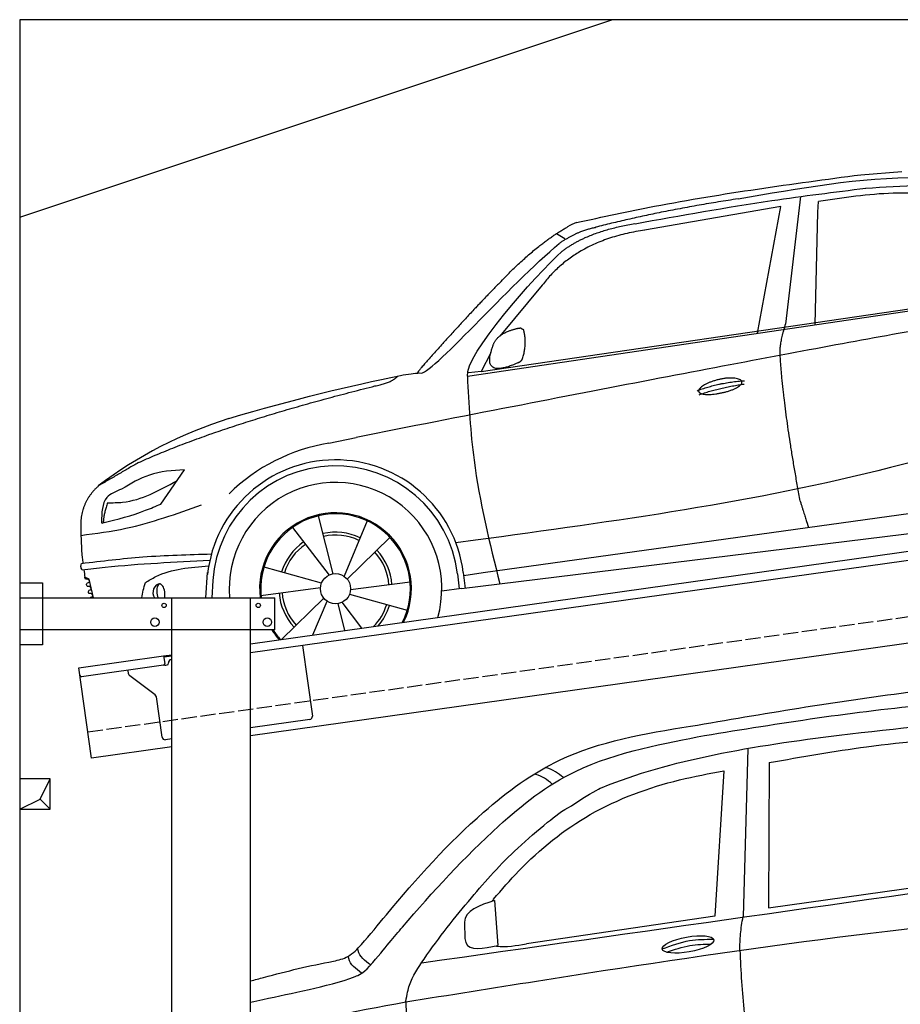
# Model space of a CAD drawing. Extents: x 199 to 6000, y -225 to 5400.
# Tile 2 of 3: x 199 to 3099, y 2158 to 5400. Entities that reach past the tile are written whole.
import ezdxf

# ---------------------------------------------------------------- set-up
doc = ezdxf.new("R2010")
doc.units = 0
doc.header["$LTSCALE"] = 10
doc.header["$MEASUREMENT"] = 0
doc.linetypes.add('GEN3', pattern=[6.25, 5, -1.25])
doc.layers.get('0').update_dxf_attribs({"linetype": 'CONTINUOUS'})
for name, color, linetype in [('3', 6, 'GEN3'), ('BREAKTHROUGH', 1, 'CONTINUOUS'), ('CAR', 1, 'CONTINUOUS'), ('SICHTBARE_KANTEN_DIN_', 7, 'CONTINUOUS')]:
    doc.layers.add(name, color=color, linetype=linetype)
doc.layers.add('AM_0', color=7, linetype='CONTINUOUS', lineweight=30)

# ---------------------------------------------------------------- blocks, each defined once
blk = doc.blocks.new('car_150_')
at = {"layer": 'CAR'}
for p, q in [((6993.7, 5277.2), (7129.2, 5288.8)), ((6796.4, 5203.8), (6750.1, 4783)), ((6853.7, 5152.6), (6855.4, 5188)), ((6731.9, 5170.4), (6283.3, 5089.2)), ((6657.9, 4752.4), (6731.9, 5170.4)), ((6848, 4782.8), (6853.7, 5152.6)), ((5993.7, 5075.5), (6021.3, 5060)), ((5703.5, 4603.8), (7806, 4931.3)), ((5748.6, 4619.9), (7887.1, 4949.3)), ((5948.1, 4905.6), (5809.7, 4736.5)), ((5780.5, 4681.2), (5748.6, 4619.9)), ((5748.6, 4619.9), (5707.7, 4614.5)), ((5249.2, 4379.1), (5338.8, 4399.4)), ((4697.5, 4174.8), (4774.2, 4288.5)), ((7646, 4233.7), (5761.2, 3956.2)), ((5689.3, 3904.2), (7721.3, 4169.7)), ((5267.2, 3949.5), (5216.9, 4139.6)), ((5377, 4125.1), (5302.6, 3941.6)), ((5131.5, 4101.3), (5253.2, 3945.1)), ((5313.4, 3931.7), (5452.9, 4070.3)), ((5734.4, 4063.7), (5670.2, 4054.4)), ((5228.7, 3918.3), (5038.9, 3969.8)), ((5695.3, 3956.7), (5702.3, 3904.6)), ((5761.2, 3956.2), (5696.7, 3946.7)), ((4463, 3925.5), (4449.3, 3931.7)), ((4478.1, 3864), (4463, 3925.5)), ((4848.5, 3866.9), (4853.3, 3950.1)), ((4871, 3924.2), (4867.7, 3867.1)), ((5520.5, 3924.4), (5324.3, 3897.1)), ((5676.1, 3953), (5682.6, 3903)), ((5029.4, 3876.7), (5225.5, 3904)), ((5689.3, 3904.2), (5624.9, 3894.7)), ((5693.6, 3903), (5693.4, 3904.4)), ((5236.4, 3869.4), (5098.3, 3732.1)), ((5201.8, 3747.5), (5247.2, 3859.5)), ((5321.2, 3882.8), (5511, 3831.3)), ((5282.7, 3851.6), (5306.1, 3763)), ((5362.6, 3771.4), (5296.6, 3856))]:
    blk.add_line(p, q, dxfattribs=at)
blk.add_circle((5274.9, 3900.5), 49.6, dxfattribs=at)
for centre, radius, start, end in [((6122, 4949.8), 174.5, 111.2882, 121.9546), ((5356.2, 3104.6), 1422.1, 107.8766, 127.519), ((5347.7, 3787.7), 599.5, 99.4563, 135.2463), ((5274.9, 3900.5), 424.2, 7.6054, 174.1435), ((5274.9, 3900.5), 404.6, 7.4461, 176.652), ((5274.9, 3900.5), 350, 344.7595, 185.4081), ((5274.9, 3900.5), 250, 334.2204, 187.3999), ((5274.9, 3900.5), 246.4, 333.6424, 187.5031), ((5274.9, 3900.5), 186.2, 64.7762, 103.2667), ((5274.9, 3900.5), 186.2, 124.7762, 163.2667), ((5274.9, 3900.5), 176.5, 64.6018, 103.1816), ((5274.9, 3900.5), 176.5, 124.6018, 163.1816), ((5274.9, 3900.5), 176.5, 4.6018, 43.1816), ((5274.9, 3900.5), 186.2, 4.7762, 43.2667), ((5274.9, 3900.5), 186.2, 184.7762, 223.2667), ((5274.9, 3900.5), 176.5, 184.6018, 223.1816), ((5274.9, 3900.5), 176.5, 315.6124, 343.1816), ((5274.9, 3900.5), 186.2, 319.3932, 343.2667), ((5274.9, 3900.5), 250, 213.2019, 222.6786), ((5274.9, 3900.5), 246.4, 213.7482, 223.2566), ((5274.9, 3900.5), 350, 217.4387, 217.626)]:
    blk.add_arc(centre, radius, start, end, dxfattribs=at)
for centre, major_axis, ratio, start_param, end_param in [((4699.7, 3882.5), (4.4, -29.4), 0.870747, 3.078863, 5.190641), ((4699.8, 3882.5), (-4.4, 29.6), 0.439627, 4.05108, 8.39242), ((4699.7, 3882.6), (4.4, -29.5), 0.784824, 3.019947, 3.143719)]:
    blk.add_ellipse(centre, major_axis=major_axis, ratio=ratio, start_param=start_param, end_param=end_param, dxfattribs=at)
for points in [[(6058.7, 5112.4), (6315.6, 5167.8), (6993.6, 5277.2)], [(6590.3, 5194.3), (7191.5, 5270.3), (7389.2, 5264.7)], [(6252.1, 5110.1), (6701.9, 5189.7), (7011, 5233.1)], [(7010.2, 5233), (7365.4, 5231.9), (7863.2, 4999)], [(7280.4, 5213.4), (7100.8, 5216.9), (6855.4, 5188)], [(5483, 4604.3), (5518.2, 4610.1), (5547.5, 4613)], [(5703.5, 4603.8), (5727.7, 4327.2), (5815.9, 3920.7)], [(7654.8, 4478.5), (7099.9, 4313.4), (5734.4, 4063.7)], [(4774.2, 4288.5), (4659.3, 4269.8), (4567.9, 4222.9)], [(4521.8, 4177.7), (4571.6, 4179.9), (4749.3, 4251.6)], [(4567.9, 4222.9), (4519.6, 4194.8), (4502.9, 4113.4)], [(4435.2, 4069.4), (4583.3, 4094.2), (4831, 4173.4)], [(4506.8, 4110.9), (4647.6, 4153.7), (4697.5, 4174.8)], [(4502.9, 4113.4), (4503.1, 4110.8), (4506.8, 4110.9)], [(4437.7, 3977.1), (4639.7, 4000.1), (4865.6, 4011.8)], [(4860.2, 3989.6), (4515.7, 3964.4), (4439.9, 3955.5)], [(4439.9, 3955.5), (4435.9, 3967.1), (4437.7, 3977.1)], [(4648.5, 3915.5), (4682.8, 3935.6), (4856.8, 3972.2)], [(4452, 3925), (4450.8, 3925.8), (4449.5, 3930), (4449.3, 3931.7)], [(4455.1, 3908.2), (4458.1, 3913), (4464.2, 3915.7), (4462.2, 3923.2), (4452, 3925)], [(4457.8, 3901.6), (4456.6, 3902.4), (4455.3, 3906.6), (4455.1, 3908.2)], [(4461, 3884.9), (4463.9, 3889.5), (4470, 3892.3), (4467.9, 3899.7), (4457.8, 3901.6)], [(4463.7, 3878.2), (4462.5, 3879), (4461.2, 3883.2), (4461, 3884.9)]]:
    blk.add_spline(points, degree=3, dxfattribs=at)
for points, degree in [([(6590.3, 5194.3), (6342.2, 5155.3), (6121.6, 5097.1)], 2), ([(5803.2, 4907.4), (5922.7, 5036.5), (6029.7, 5097.9)], 2), ([(6123.2, 5096.2), (6065.8, 5086.5), (6002.6, 5043)], 2), ([(6013, 5017.6), (6096.2, 5083.6), (6251.3, 5110.3)], 2), ([(6284.4, 5088.8), (6061.8, 5056.7), (5948.1, 4905.6)], 2), ([(5547.5, 4613), (5577.3, 4598.4), (5843.2, 4907.6), (6002.6, 5043)], 3), ([(5703.8, 4603.3), (5695, 4674.1), (5922.8, 4934.4), (6013, 5017.6)], 3), ([(7979.4, 4899), (7725, 4888.3), (5338.8, 4399.4)], 2), ([(5803.2, 4907.4), (5732.5, 4835), (5644.3, 4736.7), (5532.9, 4612.6), (5539.4, 4612.3)], 4), ([(6732.8, 4687.3), (6731.1, 4718.4), (6750.1, 4783)], 2), ([(5785.9, 4700), (5794.1, 4735.6), (5837.6, 4753)], 2), ([(5837.6, 4753), (5865, 4763.1), (5877.9, 4763.9)], 2), ([(5877.9, 4763.9), (5884.9, 4758.8), (5887.3, 4759.1)], 2), ([(5883.9, 4659.5), (5901.1, 4713.7), (5887.3, 4759.1)], 2), ([(5871.8, 4649.8), (5747.2, 4591.7), (5785.9, 4700)], 2), ([(6803, 4201), (6743.7, 4508.9), (6732.8, 4687.3)], 2), ([(5871.8, 4649.8), (5877.4, 4652.5), (5883.9, 4659.5)], 2), ([(4919.6, 4458.1), (5131.9, 4523.6), (5319.2, 4569), (5483, 4604.3)], 3), ([(5399.6, 4569.1), (5453.7, 4579.5), (5474.4, 4601.9)], 2), ([(6460.2, 4561.7), (6532.3, 4589.4), (6615.8, 4595.9)], 2), ([(6467.2, 4548.7), (6538.3, 4574), (6615.5, 4584.7)], 2), ([(4622.5, 4310.5), (4903.3, 4440.5), (5399.6, 4569.1)], 2), ([(4622.5, 4310.5), (4492.9, 4233.7)], 1), ([(4492.9, 4233.7), (4430.6, 4178.8), (4434.3, 4093)], 2), ([(6803, 4201), (6822.6, 4138.3), (6831.4, 4112.8)], 2), ([(4521.8, 4177.7), (4507.9, 4132), (4508.6, 4113.8)], 2), ([(4508.6, 4113.8), (4511.9, 4114.1), (4510.2, 4111.7)], 2), ([(4445.5, 3956.2), (4446.7, 3948), (4448, 3939.9), (4449.3, 3931.7)], 3), ([(4637.5, 3865.3), (4639.1, 3881.6), (4643.8, 3898.6), (4648.5, 3915.5)], 3)]:
    blk.add_open_spline(points, degree=degree, dxfattribs=at)
for points, degree, knots in [([(6465.7, 4559.3), (6463.6, 4567.3), (6482, 4586.6), (6560.8, 4618.6), (6657.6, 4599.5), (6576.9, 4555.6), (6492.9, 4543.8), (6467.7, 4551.3), (6465.7, 4559.3)], 5, [0, 0, 0, 0, 0, 0, 0.300106, 0.500106, 0.700106, 1, 1, 1, 1, 1, 1]), ([(4434.3, 4093), (4435.5, 4060.6), (4436.9, 4022.1), (4441.6, 3983.8), (4442.4, 3977.7)], 3, [0, 0, 0, 0, 97.108013, 115.616313, 115.616313, 115.616313, 115.616313]), ([(4467.9, 3864), (4468.3, 3864.8), (4470.3, 3867.4), (4478.3, 3867.4), (4474, 3879.3), (4467.4, 3878.6), (4463.7, 3878.2)], 3, [2.682731, 2.682731, 2.682731, 2.682731, 5.656821, 12.3267, 20.012637, 30.346325, 30.346325, 30.346325, 30.346325])]:
    blk.add_open_spline(points, degree=degree, knots=knots, dxfattribs=at)
blk = doc.blocks.new('CAR_EG')
at = {"layer": 'CAR'}
for p, q in [((33784.9, 2644.9), (33768.8, 2090.9)), ((33855.2, 2598.7), (33852.2, 2120.1)), ((33705.9, 2571.9), (33676, 2092.9)), ((33852.2, 2120.1), (34567.6, 2220.6)), ((32950.4, 2144.1), (32961.3, 1996.3)), ((33676, 2092.9), (33055.3, 2001.9)), ((32851.3, 2067.7), (32852.3, 2023.4))]:
    blk.add_line(p, q, dxfattribs=at)
blk.add_ellipse((33587.4, 1999.8), major_axis=(-85, -15.3), ratio=0.28676, dxfattribs=at)
for points, knots in [([(33596.2, 2718.6), (33833.8, 2759.2), (34248.6, 2830.2), (34671.7, 2869.7), (34851.8, 2870.2)], [0, 0, 0, 0, 724.09838, 1264.268143, 1264.268143, 1264.268143, 1264.268143]), ([(33641.3, 2687.7), (33888.6, 2727.9), (34289.4, 2793.1), (34696.2, 2808.8), (34851.8, 2807)], [0, 0, 0, 0, 750.99467, 1217.35525, 1217.35525, 1217.35525, 1217.35525]), ([(33203.6, 2456.4), (33274.2, 2503.5), (33505.2, 2604.9), (34003.4, 2687.4), (34469.5, 2730.1), (34567.3, 2738.8)], [0, 0, 0, 0, 57.768711, 889.406275, 1467.79431, 1467.79431, 1467.79431, 1467.79431]), ([(32511.9, 1999.5), (32540.7, 2032.1), (32664.8, 2185.7), (32868.8, 2412.1), (33192.2, 2651), (33443.2, 2694.1), (33596.2, 2718.6)], [50.344413, 50.344413, 50.344413, 50.344413, 177.37825, 645.222843, 958.928175, 1403.607995, 1403.607995, 1403.607995, 1403.607995]), ([(32539, 1928.3), (32594.1, 1993.3), (32717.5, 2142.3), (32922, 2364), (33233.9, 2614.9), (33520.5, 2663.7), (33641.3, 2687.7)], [50.344413, 50.344413, 50.344413, 50.344413, 177.37825, 645.222843, 958.928175, 1403.607995, 1403.607995, 1403.607995, 1403.607995]), ([(32657.7, 1810.8), (32662.7, 1837.8), (32671, 1881.3), (32747.8, 1998.5), (32864.2, 2144.7), (32997.2, 2295.2), (33118.4, 2396.8), (33172.1, 2440.2), (33203.6, 2456.4)], [0, 0, 0, 0, 49.530978, 151.975748, 416.614123, 642.731173, 769.0417, 862.873828, 862.873828, 862.873828, 862.873828]), ([(32657.7, 1810.8), (32801.3, 1833.7), (33529.6, 1949.8), (34261.4, 2059.7), (34851.8, 2102.1)], [0, 0, 0, 0, 436.512598, 2212.794207, 2212.794207, 2212.794207, 2212.794207]), ([(33517.4, 1974), (33542.6, 1983.3), (33589.9, 1999.4), (33639.9, 2000.6), (33663.2, 2000.9)], [14.4466, 14.4466, 14.4466, 14.4466, 94.349912, 163.782287, 163.782287, 163.782287, 163.782287]), ([(32147.1, 1879.7), (32161.4, 1883.6), (32253.2, 1908.3), (32340.9, 1930.5), (32419.9, 1944.5)], [480.055163, 480.055163, 480.055163, 480.055163, 524.621583, 765.993096, 765.993096, 765.993096, 765.993096]), ([(32147.1, 1810.2), (32160.6, 1813.1), (32224.9, 1826.6), (32326.6, 1848.2), (32457.9, 1879.4), (32514.8, 1903.7), (32539, 1928.3)], [490.628989, 490.628989, 490.628989, 490.628989, 533.213795, 695.201858, 838.866463, 874.591058, 874.591058, 874.591058, 874.591058])]:
    blk.add_open_spline(points, degree=3, knots=knots, dxfattribs=at)
for points in [[(33855.2, 2598.7), (34175.2, 2650.7), (34559.8, 2688)], [(32947, 2148.7), (33030.2, 2241.9), (33265.6, 2427.5), (33559.7, 2541.7), (33705.9, 2571.9)], [(33176.9, 2549.1), (33122, 2581.2), (33118.4, 2582)], [(33140.6, 2528.1), (33086.7, 2559.9), (33082.7, 2560.9)], [(32950.4, 2144.1), (32851.2, 2072.7), (32851.3, 2067.7)], [(33758.1, 1980.9), (33760.4, 2034.3), (33768.8, 2090.9)], [(32852.3, 2023.4), (32855.7, 2006.5), (32961.3, 1996.3)], [(33502.5, 1985.1), (33592.8, 2012.4), (33670.5, 2017.1)], [(32419.9, 1944.5), (32467.7, 1960.5), (32511.9, 1999.5)], [(32542.2, 1932.5), (32501.2, 1980.1), (32500.2, 1986.4)], [(33758.1, 1980.9), (33772.8, 1774.5), (33798, 1614.9)], [(32512.5, 1905.7), (32470.2, 1953.7), (32469.2, 1960)], [(32657.7, 1810.8), (32679.3, 1596.1), (32711.4, 1460.7)]]:
    blk.add_spline(points, degree=3, dxfattribs=at)
for points in [[(32710, 1939.3), (33423.9, 2040.7), (34137.9, 2142.1), (34851.8, 2243.5)], [(32947, 2148.7), (32945, 2146.1), (32942.9, 2143.6), (32940.9, 2141.1)], [(32957.3, 1994.6), (32988.8, 1990.5), (33022.1, 1996.2), (33055.3, 2001.9)], [(32147.1, 1692.4), (32311.6, 1747.3), (32484.7, 1779), (32657.7, 1810.8)]]:
    blk.add_open_spline(points, degree=3, dxfattribs=at)

msp = doc.modelspace()

# ---------------------------------------------------------------- linework, layer by layer
for p, q in [((199.5, 4750), (2149.5, 5400)), ((960, 3345.2), (3438.8, 3693.6)), ((3446, 3664.3), (960, 3314.9)), ((200, 3546.2), (275, 3546.2)), ((200, 3546.2), (275, 3546.2)), ((275, 3546.2), (275, 3341.2)), ((275, 3546.2), (275, 3341.2)), ((200, 3496.2), (1040, 3496.2)), ((700, 1876.2), (700, 3496.2)), ((960, -43.8), (960, 3496.2)), ((1040, 3391.2), (1040, 3496.2)), ((3664.7, 3422.4), (960, 3042.2)), ((1040, 3391.2), (200, 3391.2)), ((275, 3341.2), (200, 3341.2)), ((275, 3341.2), (200, 3341.2)), ((673.5, 3304.9), (700, 3308.6)), ((1130.7, 3338.9), (1163.3, 3107.2)), ((393.8, 3265.6), (673.5, 3304.9)), ((673.5, 3304.9), (677, 3280.2)), ((700, 3304.6), (674.1, 3301)), ((680.3, 3274.6), (685.2, 3275.3)), ((689.5, 3280.9), (689.4, 3281.9)), ((697.9, 3293.2), (700, 3293.5)), ((435.5, 2968.5), (393.8, 3265.6)), ((672.7, 3274.5), (402.9, 3236.6)), ((558, 3246.4), (556.4, 3258.2)), ((645.6, 3176.7), (561.9, 3239.8)), ((668.2, 3037.6), (649.5, 3170.1)), ((1154.8, 3095.9), (960, 3068.5)), ((700, 3031.9), (679.5, 3029.1)), ((700, 3005.7), (435.5, 2968.5))]:
    msp.add_line(p, q)
for centre, radius in [((675, 3471.2), 7), ((985, 3471.2), 7), ((645, 3416.2), 14), ((1015, 3416.2), 14)]:
    msp.add_circle(centre, radius)
for centre, radius, start, end in [((672, 3279.5), 5, 278, 8), ((679.6, 3279.5), 5, 221.2367, 278), ((684.6, 3280.2), 5, 278, 8), ((699.3, 3283.3), 10, 98, 188), ((567.9, 3247.8), 10, 188, 233), ((402.2, 3241.5), 5, 188, 278), ((639.6, 3168.7), 10, 8, 53), ((1153.4, 3105.8), 10, 278, 8), ((678.1, 3039), 10, 188, 278)]:
    msp.add_arc(centre, radius, start, end)
at = {"layer": '3'}
msp.add_line((423.4, 3054.7), (5430.8, 3758.4), dxfattribs=at)
at = {"layer": 'BREAKTHROUGH'}
for p, q in [((267.4, 2833), (300, 2900)), ((267.4, 2833), (300, 2900)), ((200, 2800), (267.4, 2833)), ((200, 2800), (267.4, 2833)), ((267.1, 2832.9), (300, 2800)), ((267.1, 2832.9), (300, 2800))]:
    msp.add_line(p, q, dxfattribs=at)
msp.add_lwpolyline([(300, 2900), (200, 2900), (200, 2800), (300, 2800)], close=True, dxfattribs=at)
msp.add_lwpolyline([(300, 2900), (200, 2900), (200, 2800), (300, 2800)], close=True, dxfattribs=at)
at = {"layer": 'SICHTBARE_KANTEN_DIN_'}
for p, q in [((5499.5, 5400), (199.5, 5400)), ((199.5, 5400), (200, -50))]:
    msp.add_line(p, q, dxfattribs=at)

# ---------------------------------------------------------------- block references
at = {"layer": 'AM_0', "rotation": 359.5505213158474}
msp.add_blockref('car_150_', (-4065.8, -332.6), dxfattribs=at)
at = {"layer": 'AM_0'}
msp.add_blockref('CAR_EG', (-31187.1, 355.1), dxfattribs=at)

doc.saveas('drawing.dxf')
